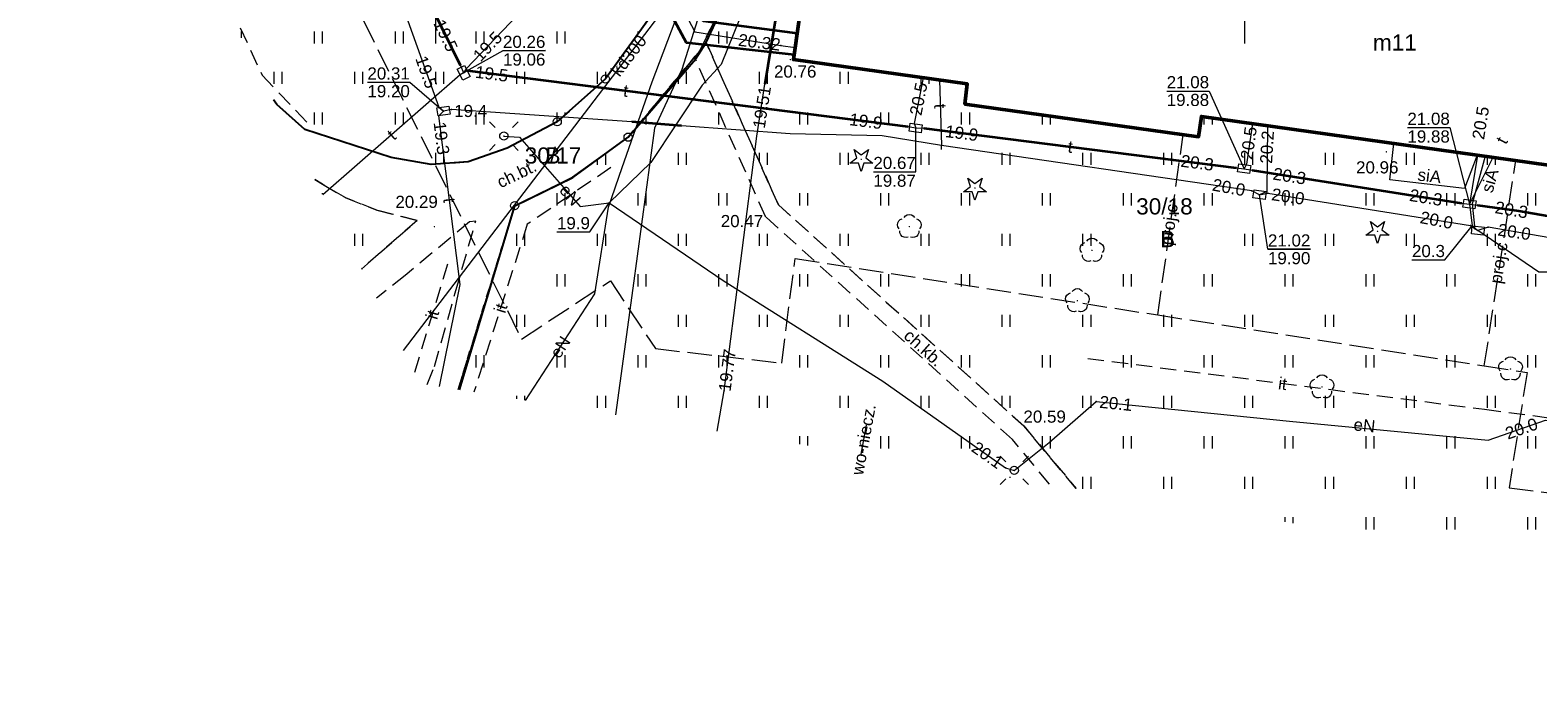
# Model space of a CAD drawing. Extents: x 7395144 to 7395446, y 6007497 to 6007827.
# Tile 2 of 62: x 7395225 to 7395318, y 6007508 to 6007548. Entities that reach past the tile are written whole.
import ezdxf
from ezdxf.enums import TextEntityAlignment as Align

# ---------------------------------------------------------------- set-up
doc = ezdxf.new("R2010")
doc.units = 0
doc.header["$PDSIZE"] = 0.75
for name, pattern in [('PRZER1-1', [2, 1, -1]), ('PRZER2-1', [3, 2, -1]), ('PRZER3-1', [4, 3, -1])]:
    doc.linetypes.add(name, pattern=pattern)
doc.layers.get('0').update_dxf_attribs({"linetype": 'CONTINUOUS', "lineweight": 13})
for name, color, linetype, lineweight in [('GEPPGD', 7, 'CONTINUOUS', 18), ('GESBZO', 7, 'CONTINUOUS', 50), ('GESBZO_O', 7, 'CONTINUOUS', 50), ('GESDZI', 7, 'CONTINUOUS', 18), ('GESDZI_O', 7, 'CONTINUOUS', 18), ('GSLKRW', 7, 'CONTINUOUS', 25), ('GSLTZI', 7, 'PRZER2-1', 18), ('GSLTZI_O', 7, 'PRZER2-1', 18), ('GSPWPS', 7, 'CONTINUOUS', 13), ('GSPWPS_O', 7, 'CONTINUOUS', 13), ('GSSKOD', 7, 'PRZER2-1', 18), ('GSSKOD_O', 7, 'PRZER2-1', 18), ('GSSUTR', 7, 'PRZER2-1', 18), ('GULLOB', 7, 'CONTINUOUS', 35), ('GULSPR', 7, 'CONTINUOUS', 18), ('GULSPR_O', 7, 'CONTINUOUS', 18), ('GUPELA', 7, 'CONTINUOUS', 18), ('GUPIKP', 7, 'CONTINUOUS', 18), ('GUPPRZ', 7, 'CONTINUOUS', 18), ('GUPPRZ_O', 7, 'CONTINUOUS', 18), ('GUPZCP', 7, 'CONTINUOUS', 18)]:
    doc.layers.add(name, color=color, linetype=linetype, lineweight=lineweight)
for name, color, linetype, lineweight, true_color in [('GESUZY', 7, 'PRZER1-1', 18, 0x008000), ('GESUZY_O', 7, 'PRZER1-1', 18, 0x008000), ('GSPRDI', 7, 'CONTINUOUS', 18, 0x008000), ('GSPRDL', 7, 'CONTINUOUS', 18, 0x008000), ('GULCPR', 7, 'CONTINUOUS', 18, 0xd200d2), ('GULCPR_O', 7, 'CONTINUOUS', 18, 0xd200d2), ('GULEPR', 1, 'CONTINUOUS', 18, 0xff0000), ('GULEPR_O', 1, 'CONTINUOUS', 18, 0xff0000), ('GULGPR', 7, 'CONTINUOUS', 18, 0xbfbf00), ('GULKPR', 7, 'CONTINUOUS', 18, 0x803300), ('GULKPR_O', 7, 'CONTINUOUS', 18, 0x803300), ('GULTPR', 7, 'CONTINUOUS', 18, 0xff9100), ('GULTPR_O', 7, 'CONTINUOUS', 18, 0xff9100), ('GULWPR', 5, 'CONTINUOUS', 18, 0x0000ff), ('GULWPR_O', 5, 'CONTINUOUS', 18, 0x0000ff)]:
    doc.layers.add(name, color=color, linetype=linetype, lineweight=lineweight, true_color=true_color)
doc.styles.add('GEO-INFO', font='arial.ttf')
pattern_1 = [(90, (7390000, 6000000), (-2.5, 2.5), [0.75, -4.25]), (90, (7390000.5, 6000000), (-2.5, 2.5), [0.75, -4.25])]

# ---------------------------------------------------------------- blocks, each defined once
blk = doc.blocks.new('KOLO')
blk.add_hatch(color=0).paths.add_polyline_path([(-0.5, 0), (-0.482963, -0.12941), (-0.433013, -0.25), (-0.353553, -0.353553), (-0.25, -0.433013), (-0.12941, -0.482963), (0, -0.5), (0.12941, -0.482963), (0.25, -0.433013), (0.353553, -0.353553), (0.433013, -0.25), (0.482963, -0.12941), (0.5, 0), (0.482963, 0.12941), (0.433013, 0.25), (0.353553, 0.353553), (0.25, 0.433013), (0.12941, 0.482963), (0, 0.5), (-0.12941, 0.482963), (-0.25, 0.433013), (-0.353553, 0.353553), (-0.433013, 0.25), (-0.482963, 0.12941)])
blk = doc.blocks.new('SPDLP')
blk.add_hatch(color=0).paths.add_polyline_path([(0, -0.09), (0.027812, -0.085595), (0.052901, -0.072812), (0.072812, -0.052901), (0.085595, -0.027812), (0.09, 0), (0.085595, 0.027812), (0.072812, 0.052901), (0.052901, 0.072812), (0.027812, 0.085595), (0, 0.09), (-0.027812, 0.085595), (-0.052901, 0.072812), (-0.072812, 0.052901), (-0.085595, 0.027812), (-0.09, 0), (-0.085595, -0.027812), (-0.072812, -0.052901), (-0.052901, -0.072812), (-0.027812, -0.085595)])
at = {"color": 0}
for points in [[(-1.271938, -0.268652), (-1.40916, -0.048001), (-1.462858, 0.20623), (-1.426585, 0.463525), (-1.304695, 0.693003), (-1.11182, 0.867117), (-0.871109, 0.964971)], [(-0.648554, 1.126667), (-0.481106, 1.325358), (-0.255912, 1.454989), (0, 1.5), (0.255912, 1.454989), (0.481106, 1.325358), (0.648554, 1.126667)], [(0.871109, 0.964971), (1.11182, 0.867117), (1.304695, 0.693003), (1.426585, 0.463525), (1.462858, 0.20623), (1.40916, -0.048001), (1.271938, -0.268652)], [(-0.137547, -1.292703), (-0.389802, -1.355024), (-0.648184, -1.327532), (-0.881678, -1.213525), (-1.062258, -1.026689), (-1.168249, -0.78945), (-1.186929, -0.530282)], [(1.186929, -0.530282), (1.168249, -0.78945), (1.062258, -1.026689), (0.881678, -1.213525), (0.648184, -1.327532), (0.389802, -1.355024), (0.137547, -1.292703)]]:
    blk.add_lwpolyline(points, dxfattribs=at)
blk = doc.blocks.new('SPDIP')
blk.add_hatch(color=0).paths.add_polyline_path([(0, -0.09), (0.027812, -0.085595), (0.052901, -0.072812), (0.072812, -0.052901), (0.085595, -0.027812), (0.09, 0), (0.085595, 0.027812), (0.072812, 0.052901), (0.052901, 0.072812), (0.027812, 0.085595), (0, 0.09), (-0.027812, 0.085595), (-0.052901, 0.072812), (-0.072812, 0.052901), (-0.085595, 0.027812), (-0.09, 0), (-0.085595, -0.027812), (-0.072812, -0.052901), (-0.052901, -0.072812), (-0.027812, -0.085595)])
at = {"color": 0}
blk.add_lwpolyline([(0.544942, 0.177062), (1.426676, -0.463555), (0.336792, -0.463555), (0, -1.500096), (-0.336792, -0.463555), (-1.426676, -0.463555), (-0.544942, 0.177062), (-0.881734, 1.213603), (0, 0.572986), (0.881734, 1.213603)], close=True, dxfattribs=at)
blk = doc.blocks.new('SUEO')
blk.add_hatch(color=0).paths.add_polyline_path([(-0.002174, 0.089974), (0.023762, 0.086807), (0.042561, 0.0793), (0.060131, 0.066965), (0.076266, 0.047786), (0.086234, 0.025762), (0.089972, 0.002226), (0.088646, -0.015553), (0.081114, -0.038994), (0.066834, -0.060276), (0.049699, -0.075033), (0.027576, -0.085671), (0.004027, -0.08991), (-0.019639, -0.087831), (-0.040932, -0.080154), (-0.059082, -0.067892), (-0.073734, -0.051607), (-0.08374, -0.032979), (-0.089221, -0.011817), (-0.089063, 0.012951), (-0.082571, 0.035806), (-0.069528, 0.057148), (-0.048957, 0.075519), (-0.026898, 0.085887)])
at = {"color": 0}
for points in [[(-1.767767, 1.767767), (-1.06066, 1.06066)], [(1.767767, 1.767767), (1.06066, 1.06066)], [(-1.767767, -1.767767), (-1.06066, -1.06066)], [(1.767767, -1.767767), (1.06066, -1.06066)]]:
    blk.add_lwpolyline(points, dxfattribs=at)
blk = doc.blocks.new('POINT')
at = {"color": 0}
blk.add_point((0, 0), dxfattribs=at)
blk = doc.blocks.new('OKRAG_PELNY')
at = {"color": 0}
blk.add_lwpolyline([(0, 0.5), (0.12941, 0.482963), (0.25, 0.433013), (0.353553, 0.353553), (0.433013, 0.25), (0.482963, 0.12941), (0.5, 0), (0.482963, -0.12941), (0.433013, -0.25), (0.353553, -0.353553), (0.25, -0.433013), (0.12941, -0.482963), (0, -0.5), (-0.12941, -0.482963), (-0.25, -0.433013), (-0.353553, -0.353553), (-0.433013, -0.25), (-0.482963, -0.12941), (-0.5, 0), (-0.482963, 0.12941), (-0.433013, 0.25), (-0.353553, 0.353553), (-0.25, 0.433013), (-0.12941, 0.482963)], close=True, dxfattribs=at)
blk = doc.blocks.new('PROSTOKAT1_5-1_PELNY')
at = {"color": 0}
blk.add_lwpolyline([(0.75, -0.5), (-0.75, -0.5), (-0.75, 0.5), (0.75, 0.5)], close=True, dxfattribs=at)
blk = doc.blocks.new('PION_C')
at = {"color": 0}
blk.add_lwpolyline([(0, 0.5), (0, -0.5)], dxfattribs=at)
blk = doc.blocks.new('EPPGN')
blk.add_hatch(color=0).paths.add_polyline_path([(0, -0.09), (0.027812, -0.085595), (0.052901, -0.072812), (0.072812, -0.052901), (0.085595, -0.027812), (0.09, 0), (0.085595, 0.027812), (0.072812, 0.052901), (0.052901, 0.072812), (0.027812, 0.085595), (0, 0.09), (-0.027812, 0.085595), (-0.052901, 0.072812), (-0.072812, 0.052901), (-0.085595, 0.027812), (-0.09, 0), (-0.085595, -0.027812), (-0.072812, -0.052901), (-0.052901, -0.072812), (-0.027812, -0.085595)])
blk = doc.blocks.new('EPPGS')
at = {"color": 0}
blk.add_lwpolyline([(0, 0.5), (0.154508, 0.475528), (0.293893, 0.404508), (0.404508, 0.293893), (0.475528, 0.154508), (0.5, 0), (0.475528, -0.154508), (0.404508, -0.293893), (0.293893, -0.404508), (0.154508, -0.475528), (0, -0.5), (-0.154508, -0.475528), (-0.293893, -0.404508), (-0.404508, -0.293893), (-0.475528, -0.154508), (-0.5, 0), (-0.475528, 0.154508), (-0.404508, 0.293893), (-0.293893, 0.404508), (-0.154508, 0.475528)], close=True, dxfattribs=at)

msp = doc.modelspace()

# ---------------------------------------------------------------- hatches: boundary and pattern name
at = {"layer": 'GSSUTR', "linetype": 'Continuous', "lineweight": 18}
h = msp.add_hatch(dxfattribs=at)
h.set_pattern_fill('PTTU04', scale=0.5, style=0)
h.set_pattern_definition(pattern_1)
h.paths.add_polyline_path([(7395264.85, 6007563.64), (7395263.97, 6007563.14), (7395260.689, 6007561.561), (7395261.62, 6007559.74), (7395262.06, 6007559.99), (7395264.21, 6007555.23), (7395253.06, 6007549.82), (7395248.37, 6007559.69), (7395247.25, 6007559.15), (7395240.94, 6007572.3), (7395242.06, 6007572.84), (7395232.76, 6007592.22), (7395231.64, 6007591.68), (7395224.2, 6007607.15), (7395225.33, 6007607.7), (7395216.02, 6007627.08), (7395214.9, 6007626.54), (7395211.73, 6007633.14), (7395222.9, 6007638.57), (7395225.87, 6007632.368), (7395229.2, 6007635.441), (7395228.092, 6007637.556), (7395225.66, 6007643.45), (7395196.876, 6007627.172), (7395198.955, 6007623.162), (7395205.331, 6007614.026), (7395216.88, 6007593.91), (7395224.68, 6007578.46), (7395232.306, 6007562.19), (7395236.66, 6007551.23), (7395237.726, 6007548.382), (7395239.981, 6007544.033), (7395240.17, 6007543.74), (7395241.9, 6007542.2), (7395247.24, 6007540.46), (7395249.72, 6007540.04), (7395252, 6007540.2), (7395254.41, 6007541.04), (7395257.51, 6007542.67), (7395260.482, 6007545.315), (7395265.2, 6007551.84), (7395266.38, 6007555.57), (7395266.44, 6007558.58)], flags=0)
h = msp.add_hatch(dxfattribs=at)
h.set_pattern_fill('PTTU04', scale=0.5, style=0)
h.set_pattern_definition(pattern_1)
h.paths.add_polyline_path([(7395345.72, 6007551.32), (7395345.955, 6007553.488), (7395340.813, 6007554.191), (7395338.643, 6007552.898), (7395339.15, 6007552.83), (7395338.44, 6007548.48), (7395340.49, 6007548.19), (7395340.64, 6007549.37), (7395345.76, 6007548.67), (7395343.98, 6007536.48), (7395333.21, 6007537.99), (7395333.03, 6007536.7), (7395318.61, 6007538.74), (7395318.78, 6007539.99), (7395297.33, 6007543), (7395297.15, 6007541.75), (7395282.71, 6007543.76), (7395282.85, 6007545.01), (7395272.11, 6007546.51), (7395273.85, 6007558.73), (7395278.88, 6007558.02), (7395278.71, 6007556.82), (7395281.26, 6007556.465), (7395281.772, 6007562.358), (7395275.244, 6007563.28), (7395274.51, 6007563.16), (7395273.96, 6007562.72), (7395270.969, 6007556.594), (7395270.02, 6007554.649), (7395266.71, 6007547.57), (7395271.18, 6007537.54), (7395286.35, 6007523.89), (7395289.578, 6007520.03), (7395340.689, 6007511.859), (7395345.92, 6007521.97), (7395348.13, 6007526.27), (7395348.477, 6007528.63), (7395348.63, 6007529.67), (7395351.666, 6007550.336)], flags=0)
h = msp.add_hatch(dxfattribs=at)
h.set_pattern_fill('PTTU04', scale=0.5, style=0)
h.set_pattern_definition(pattern_1)
h.paths.add_polyline_path([(7395285.65, 6007523.05), (7395270.38, 6007536.82), (7395266.05, 6007546.54), (7395261.89, 6007541.72), (7395258.466, 6007539.238), (7395254.88, 6007537.49), (7395251.462, 6007526.123), (7395287.945, 6007520.291)], flags=0)
h = msp.add_hatch(dxfattribs=at)
h.set_pattern_fill('PTTU04', scale=0.5, style=0)
h.set_pattern_definition(pattern_1)
h.paths.add_polyline_path([(7395246.358, 6007537.212), (7395244.438, 6007537.972), (7395243.007, 6007538.808), (7395242.536, 6007539.104), (7395245.4, 6007533.58), (7395248.842, 6007536.576)], flags=0)

# ---------------------------------------------------------------- linework, layer by layer
at = {"color": 7, "linetype": 'Continuous', "lineweight": 13, "elevation": 100, "flags": 128}
for points in [[(7395250, 6007547.5), (7395250, 6007552.5)], [(7395300, 6007547.5), (7395300, 6007552.5)]]:
    msp.add_lwpolyline(points, dxfattribs=at)
at = {"layer": 'GESBZO', "color": 7, "linetype": 'Continuous', "lineweight": 50, "elevation": 10.18}
msp.add_lwpolyline([(7395318.78, 6007539.99), (7395297.33, 6007543), (7395297.15, 6007541.75), (7395282.71, 6007543.76), (7395282.85, 6007545.01), (7395272.11, 6007546.51), (7395273.85, 6007558.73)], dxfattribs=at)
at = {"layer": 'GESDZI', "color": 7, "linetype": 'Continuous', "lineweight": 18, "elevation": 10.22}
for points in [[(7395196.876, 6007627.172), (7395225.66, 6007643.45), (7395249.88, 6007594.73), (7395254.92, 6007583.67), (7395262.09, 6007568.73), (7395264.85, 6007563.64), (7395266.44, 6007558.58), (7395266.38, 6007555.57), (7395265.2, 6007551.84), (7395260.48, 6007545.31), (7395257.51, 6007542.67), (7395254.41, 6007541.04), (7395252, 6007540.2), (7395249.72, 6007540.04), (7395247.24, 6007540.46), (7395241.9, 6007542.2), (7395240.17, 6007543.74), (7395239.981, 6007544.033)], [(7395239.981, 6007544.033), (7395240.17, 6007543.74), (7395241.9, 6007542.2), (7395247.24, 6007540.46), (7395249.72, 6007540.04), (7395252, 6007540.2), (7395254.41, 6007541.04), (7395257.51, 6007542.67), (7395260.48, 6007545.31), (7395265.2, 6007551.84), (7395266.38, 6007555.57), (7395266.44, 6007558.58), (7395264.85, 6007563.64), (7395262.09, 6007568.73), (7395274.51, 6007563.16), (7395273.96, 6007562.72), (7395266.3, 6007547.03), (7395261.89, 6007541.72), (7395258.46, 6007539.24), (7395254.88, 6007537.49), (7395251.376, 6007526.137)], [(7395340.689, 6007511.86), (7395348.13, 6007526.26), (7395351.66, 6007550.34), (7395345.72, 6007551.32), (7395346.1, 6007554.82), (7395280.57, 6007564.15), (7395274.51, 6007563.16), (7395273.96, 6007562.72), (7395266.3, 6007547.03), (7395261.89, 6007541.72), (7395258.46, 6007539.24), (7395254.88, 6007537.49), (7395251.376, 6007526.137)]]:
    msp.add_lwpolyline(points, dxfattribs=at)
at = {"layer": 'GESUZY', "color": 96, "linetype": 'PRZER1-1', "lineweight": 18, "ltscale": 0.5, "true_color": 0x008000, "elevation": 10.08}
for points in [[(7395196.876, 6007627.172), (7395225.66, 6007643.45), (7395249.88, 6007594.73), (7395254.92, 6007583.67), (7395262.09, 6007568.73), (7395264.85, 6007563.64), (7395266.44, 6007558.58), (7395266.38, 6007555.57), (7395265.2, 6007551.84), (7395260.48, 6007545.31), (7395257.51, 6007542.67), (7395254.41, 6007541.04), (7395252, 6007540.2), (7395249.72, 6007540.04)], [(7395239.981, 6007544.033), (7395240.17, 6007543.74), (7395241.9, 6007542.2), (7395247.24, 6007540.46), (7395249.72, 6007540.04), (7395252, 6007540.2), (7395254.41, 6007541.04), (7395257.51, 6007542.67), (7395260.48, 6007545.31), (7395265.2, 6007551.84), (7395266.38, 6007555.57), (7395266.44, 6007558.58), (7395264.85, 6007563.64), (7395262.09, 6007568.73), (7395274.51, 6007563.16), (7395273.96, 6007562.72), (7395266.3, 6007547.03), (7395261.89, 6007541.72), (7395258.46, 6007539.24), (7395254.88, 6007537.49), (7395251.376, 6007526.137)], [(7395251.376, 6007526.137), (7395254.88, 6007537.49), (7395258.46, 6007539.24), (7395261.89, 6007541.72), (7395266.3, 6007547.03), (7395273.96, 6007562.72), (7395274.51, 6007563.16), (7395280.57, 6007564.15), (7395346.1, 6007554.82), (7395345.72, 6007551.32), (7395351.66, 6007550.34), (7395348.13, 6007526.26), (7395340.689, 6007511.86)], [(7395249.72, 6007540.04), (7395247.24, 6007540.46), (7395241.9, 6007542.2), (7395240.17, 6007543.74), (7395239.981, 6007544.033)]]:
    msp.add_lwpolyline(points, dxfattribs=at)
at = {"layer": 'GSLKRW', "color": 7, "linetype": 'Continuous', "lineweight": 25, "elevation": 10.18}
for points in [[(7395249.242, 6007596.013), (7395249.88, 6007594.73), (7395254.92, 6007583.67), (7395255.167, 6007583.137), (7395257.348, 6007578.621), (7395262.09, 6007568.73), (7395264.85, 6007563.64), (7395266.44, 6007558.58), (7395266.38, 6007555.57), (7395265.2, 6007551.84), (7395260.482, 6007545.315), (7395257.51, 6007542.67), (7395254.41, 6007541.04), (7395252, 6007540.2), (7395249.72, 6007540.04), (7395247.24, 6007540.46), (7395241.9, 6007542.2), (7395240.17, 6007543.74), (7395239.981, 6007544.033)], [(7395251.462, 6007526.123), (7395254.88, 6007537.49), (7395258.466, 6007539.238), (7395261.89, 6007541.72), (7395266.05, 6007546.54), (7395266.71, 6007547.57), (7395270.02, 6007554.649), (7395270.969, 6007556.594), (7395273.96, 6007562.72), (7395274.51, 6007563.16)]]:
    msp.add_lwpolyline(points, dxfattribs=at)
at = {"layer": 'GSLTZI', "color": 7, "linetype": 'PRZER2-1', "lineweight": 18, "ltscale": 0.5, "elevation": 10.1}
for points in [[(7395197.735, 6007625.515), (7395206, 6007613.24), (7395213.37, 6007601.28), (7395223.38, 6007581.75), (7395232.55, 6007562.12), (7395237.28, 6007549.82), (7395239.27, 6007545.55), (7395242.1, 6007542.58)], [(7395260.83, 6007539.84), (7395255.66, 6007536.34), (7395252.356, 6007525.98)], [(7395248.703, 6007527.21), (7395250.88, 6007534.33)], [(7395290.31, 6007528.06), (7395314.83, 6007524.92), (7395324.46, 6007523.65), (7395343.77, 6007521.18), (7395345.55, 6007522.81), (7395347.31, 6007525.93)]]:
    msp.add_lwpolyline(points, dxfattribs=at)
at = {"layer": 'GSSKOD', "color": 7, "linetype": 'PRZER2-1', "lineweight": 18, "ltscale": 0.5, "elevation": 10.18}
for points in [[(7395239.981, 6007544.033), (7395240.17, 6007543.74), (7395241.9, 6007542.2), (7395247.24, 6007540.46), (7395249.72, 6007540.04), (7395252, 6007540.2), (7395254.41, 6007541.04), (7395257.51, 6007542.67), (7395260.482, 6007545.315), (7395265.2, 6007551.84), (7395266.38, 6007555.57), (7395270.02, 6007554.649), (7395266.71, 6007547.57), (7395266.05, 6007546.54), (7395261.89, 6007541.72), (7395258.466, 6007539.238), (7395254.88, 6007537.49), (7395251.462, 6007526.123)], [(7395287.945, 6007520.291), (7395285.65, 6007523.05), (7395270.38, 6007536.82), (7395266.05, 6007546.54), (7395266.71, 6007547.57)], [(7395266.71, 6007547.57), (7395271.18, 6007537.54), (7395286.35, 6007523.89), (7395289.578, 6007520.03)], [(7395245.4, 6007533.58), (7395248.842, 6007536.576), (7395246.358, 6007537.212), (7395244.438, 6007537.972), (7395243.007, 6007538.808), (7395242.536, 6007539.104)], [(7395249.463, 6007526.443), (7395249.927, 6007527.57), (7395251.205, 6007532.108), (7395252.477, 6007536.543), (7395252.093, 6007536.487), (7395248.108, 6007533.181), (7395246.329, 6007531.789)]]:
    msp.add_lwpolyline(points, dxfattribs=at)
at = {"layer": 'GSSUTR', "color": 7, "linetype": 'PRZER2-1', "lineweight": 18, "ltscale": 0.5, "elevation": 10.1}
for points in [[(7395264.85, 6007563.64), (7395266.44, 6007558.58), (7395266.38, 6007555.57), (7395265.2, 6007551.84), (7395260.482, 6007545.315), (7395257.51, 6007542.67), (7395254.41, 6007541.04), (7395252, 6007540.2), (7395249.72, 6007540.04), (7395247.24, 6007540.46), (7395241.9, 6007542.2), (7395240.17, 6007543.74), (7395239.981, 6007544.033)], [(7395266.71, 6007547.57), (7395270.02, 6007554.649), (7395270.969, 6007556.594), (7395273.96, 6007562.72), (7395274.51, 6007563.16), (7395275.244, 6007563.28), (7395281.772, 6007562.358), (7395281.26, 6007556.465), (7395278.71, 6007556.82), (7395278.88, 6007558.02), (7395273.85, 6007558.73), (7395272.11, 6007546.51), (7395282.85, 6007545.01), (7395282.71, 6007543.76), (7395297.15, 6007541.75), (7395297.33, 6007543), (7395318.78, 6007539.99)], [(7395289.578, 6007520.03), (7395286.35, 6007523.89), (7395271.18, 6007537.54), (7395266.71, 6007547.57)], [(7395287.945, 6007520.291), (7395285.65, 6007523.05), (7395270.38, 6007536.82), (7395266.05, 6007546.54), (7395261.89, 6007541.72), (7395258.466, 6007539.238), (7395254.88, 6007537.49), (7395251.462, 6007526.123)], [(7395242.536, 6007539.104), (7395243.007, 6007538.808), (7395244.438, 6007537.972), (7395246.358, 6007537.212), (7395248.842, 6007536.576), (7395245.4, 6007533.58)]]:
    msp.add_lwpolyline(points, dxfattribs=at)
at = {"layer": 'GULCPR', "color": 212, "linetype": 'PRZER3-1', "lineweight": 18, "ltscale": 0.5, "true_color": 0xd200d2, "elevation": 10.14}
for points in [[(7395178.634, 6007683.966), (7395173.023, 6007681.425), (7395185.956, 6007654.314), (7395190.452, 6007644.89), (7395200.138, 6007624.587), (7395206.192, 6007628.173), (7395210.754, 6007618.983), (7395228.307, 6007583.624), (7395233.082, 6007574.006), (7395255.296, 6007529.257), (7395260.792, 6007532.846), (7395263.582, 6007528.663), (7395271.384, 6007527.775), (7395272.212, 6007534.224), (7395294.629, 6007530.743), (7395314.81, 6007527.608), (7395317.45, 6007527.198), (7395316.341, 6007520.072), (7395367.887, 6007513.536), (7395380.072, 6007511.986), (7395416.124, 6007507.539)], [(7395178.634, 6007683.966), (7395173.023, 6007681.425), (7395185.956, 6007654.314), (7395190.452, 6007644.89), (7395200.138, 6007624.587), (7395206.192, 6007628.173), (7395210.754, 6007618.983), (7395228.307, 6007583.624), (7395233.082, 6007574.006), (7395255.296, 6007529.257), (7395260.792, 6007532.846), (7395263.582, 6007528.663), (7395271.384, 6007527.775), (7395272.212, 6007534.224), (7395294.629, 6007530.743), (7395314.81, 6007527.608), (7395317.45, 6007527.198), (7395316.341, 6007520.072), (7395367.887, 6007513.536), (7395380.072, 6007511.986), (7395416.124, 6007507.539)], [(7395294.629, 6007530.743), (7395296.197, 6007541.883)], [(7395294.629, 6007530.743), (7395296.197, 6007541.883)], [(7395314.81, 6007527.608), (7395316.763, 6007540.273)], [(7395314.81, 6007527.608), (7395316.763, 6007540.273)]]:
    msp.add_lwpolyline(points, dxfattribs=at)
at = {"layer": 'GULCPR', "color": 212, "linetype": 'Continuous', "lineweight": 18, "true_color": 0xd200d2, "elevation": 10.14}
msp.add_lwpolyline([(7395262.63, 6007554.463), (7395262.939, 6007554.058), (7395266.008, 6007548.218), (7395271.335, 6007547.383), (7395272.215, 6007547.245)], dxfattribs=at)
at = {"layer": 'GULEPR', "color": 1, "linetype": 'Continuous', "lineweight": 18, "true_color": 0xff0000, "elevation": 10.14}
for points in [[(7395289.02, 6007574.65), (7395288.36, 6007574.63), (7395282.32, 6007567.4), (7395280.67, 6007562.59), (7395279.79, 6007560.14), (7395278.98, 6007559.67), (7395273.96, 6007560.33), (7395273.03, 6007559.57), (7395267.64, 6007546.2), (7395266.46, 6007544.93), (7395263.29, 6007540.15), (7395260.71, 6007537.67)], [(7395255.554, 6007525.469), (7395259.831, 6007532.044), (7395260.684, 6007537.391), (7395261.529, 6007539.848), (7395263.373, 6007545.127), (7395265.017, 6007549.473), (7395266.879, 6007554.089), (7395268.732, 6007559.061), (7395268.829, 6007561.984), (7395269.735, 6007564.815), (7395270.994, 6007568.595)], [(7395254.21, 6007541.79), (7395255.18, 6007541.71), (7395258.93, 6007537.44), (7395260.71, 6007537.67)], [(7395260.71, 6007537.67), (7395267.77, 6007532.87), (7395277.63, 6007526.65), (7395285.21, 6007521.31), (7395285.76, 6007521.15), (7395287.91, 6007522.86), (7395290.82, 6007525.41), (7395302.76, 6007524.19), (7395315.04, 6007523.01), (7395318.59, 6007524.25), (7395324.72, 6007524.2), (7395333.86, 6007523.61), (7395340.73, 6007522.73), (7395343.37, 6007523.2), (7395345.29, 6007524.91), (7395346.47, 6007527.7), (7395347.39, 6007527.75)]]:
    msp.add_lwpolyline(points, dxfattribs=at)
at = {"layer": 'GULGPR', "color": 52, "linetype": 'Continuous', "lineweight": 18, "true_color": 0xbfbf00, "elevation": 10.14}
for points in [[(7395274.804, 6007575.141), (7395271.295, 6007564.614), (7395267.769, 6007553.998), (7395265.208, 6007545.905), (7395264.951, 6007545.332), (7395263.528, 6007542.272), (7395262.176, 6007532.389), (7395261.102, 6007524.582)], [(7395267.404, 6007523.575), (7395267.82, 6007526.06), (7395269.85, 6007541.78), (7395270.34, 6007545), (7395271.22, 6007550.43), (7395272.57, 6007559.33), (7395273.36, 6007565.21)]]:
    msp.add_lwpolyline(points, dxfattribs=at)
at = {"layer": 'GULKPR', "color": 36, "linetype": 'Continuous', "lineweight": 18, "true_color": 0x803300, "elevation": 10.14}
msp.add_lwpolyline([(7395248.014, 6007528.539), (7395275.841, 6007564.972)], dxfattribs=at)
at = {"layer": 'GULLOB', "color": 7, "linetype": 'Continuous', "lineweight": 35, "elevation": 10.12}
for points in [[(7395251.523, 6007546.147), (7395246.874, 6007555.638)], [(7395272.151, 6007546.797), (7395265.493, 6007547.544), (7395261.951, 6007554.134)], [(7395263.308, 6007554.792), (7395266.525, 6007548.893), (7395272.341, 6007548.134)], [(7395271.22, 6007550.43), (7395270.34, 6007545)], [(7395251.935, 6007545.828), (7395279.171, 6007542.383)], [(7395265.196, 6007542.415), (7395262.115, 6007542.669)], [(7395280.166, 6007542.267), (7395299.468, 6007539.83)], [(7395300.459, 6007539.689), (7395313.401, 6007537.655)], [(7395314.393, 6007537.522), (7395316.941, 6007537.176), (7395328.532, 6007535.148)]]:
    msp.add_lwpolyline(points, dxfattribs=at)
at = {"layer": 'GULSPR', "color": 7, "linetype": 'Continuous', "lineweight": 18, "elevation": 10.14}
for points in [[(7395314.37, 6007540.609), (7395313.59, 6007538.54), (7395308.98, 6007539.08), (7395309.22, 6007541.331)], [(7395314.87, 6007540.539), (7395314.07, 6007537.6), (7395314.22, 6007536.02)]]:
    msp.add_lwpolyline(points, dxfattribs=at)
at = {"layer": 'GULTPR', "color": 30, "linetype": 'Continuous', "lineweight": 18, "true_color": 0xff9100, "elevation": 10.14}
for points in [[(7395246.679, 6007556.1), (7395246.874, 6007555.638), (7395251.523, 6007546.147), (7395251.725, 6007545.689)], [(7395250.479, 6007543.331), (7395250.205, 6007543.543), (7395246.952, 6007552.626), (7395246.51, 6007552.97)], [(7395257.771, 6007552.106), (7395251.878, 6007545.942), (7395251.725, 6007545.689)], [(7395251.725, 6007545.689), (7395251.508, 6007545.564), (7395243.029, 6007538.154)], [(7395251.725, 6007545.689), (7395251.935, 6007545.828), (7395279.171, 6007542.383), (7395279.664, 6007542.294)], [(7395280.124, 6007545.391), (7395279.565, 6007542.559), (7395279.664, 6007542.294)], [(7395281.133, 6007545.25), (7395281.254, 6007541.198)], [(7395250.223, 6007526.321), (7395251.502, 6007532.63), (7395250.186, 6007543.035), (7395250.479, 6007543.331)], [(7395281.254, 6007541.198), (7395277.592, 6007541.805), (7395271.91, 6007541.935), (7395265.196, 6007542.415), (7395262.115, 6007542.669), (7395250.972, 6007543.418), (7395250.479, 6007543.331)], [(7395279.664, 6007542.294), (7395280.166, 6007542.267), (7395299.965, 6007539.767)], [(7395300.474, 6007542.559), (7395300.107, 6007540.051), (7395299.965, 6007539.767)], [(7395301.408, 6007542.428), (7395301.371, 6007538.357), (7395300.916, 6007538.165)], [(7395300.916, 6007538.165), (7395300.444, 6007538.412), (7395281.254, 6007541.198)], [(7395314.384, 6007540.607), (7395313.897, 6007537.589)], [(7395315.337, 6007540.473), (7395313.897, 6007537.589)], [(7395299.965, 6007539.767), (7395313.401, 6007537.655), (7395313.897, 6007537.589)], [(7395300.916, 6007538.165), (7395301.432, 6007538.256), (7395313.948, 6007536.269), (7395314.415, 6007535.951)], [(7395313.897, 6007537.589), (7395314.07, 6007536.242), (7395314.415, 6007535.951)], [(7395313.897, 6007537.589), (7395316.941, 6007537.176), (7395328.532, 6007535.148), (7395329.036, 6007535.145)], [(7395338.727, 6007531.384), (7395328.388, 6007533.85), (7395315.039, 6007536.154), (7395314.415, 6007535.951)]]:
    msp.add_lwpolyline(points, dxfattribs=at)
at = {"layer": 'GULWPR', "color": 5, "linetype": 'Continuous', "lineweight": 18, "true_color": 0x0000ff, "elevation": 10.14}
msp.add_lwpolyline([(7395276.606, 6007523.949), (7395276.274, 6007522.157)], dxfattribs=at)
at = {"layer": 'GUPPRZ_O', "color": 30, "linetype": 'Continuous', "lineweight": 9, "true_color": 0xff9100, "elevation": 10.8, "flags": 128}
for points in [[(7395256.774, 6007547.061), (7395254.154, 6007547.059), (7395251.725, 6007545.689)], [(7395254.154, 6007547.059), (7395256.774, 6007547.061)], [(7395245.776, 6007545.105), (7395248.397, 6007545.107), (7395250.479, 6007543.331)], [(7395245.776, 6007545.105), (7395248.397, 6007545.107)], [(7395295.179, 6007544.566), (7395297.8, 6007544.568), (7395299.965, 6007539.767)], [(7395295.179, 6007544.566), (7395297.8, 6007544.568)], [(7395277.05, 6007539.579), (7395279.67, 6007539.581), (7395279.664, 6007542.294)], [(7395310.057, 6007542.307), (7395312.678, 6007542.309), (7395313.897, 6007537.589)], [(7395310.057, 6007542.307), (7395312.678, 6007542.309)], [(7395277.05, 6007539.579), (7395279.67, 6007539.581)], [(7395304.058, 6007534.798), (7395301.437, 6007534.796), (7395300.916, 6007538.165)], [(7395310.339, 6007534.145), (7395312.377, 6007534.147), (7395314.07, 6007536.242)], [(7395320.809, 6007533.39), (7395318.189, 6007533.388), (7395314.415, 6007535.951)], [(7395301.437, 6007534.796), (7395304.058, 6007534.798)]]:
    msp.add_lwpolyline(points, dxfattribs=at)
at = {"layer": 'GUPPRZ_O', "color": 1, "linetype": 'Continuous', "lineweight": 9, "true_color": 0xff0000, "elevation": 10.8, "flags": 128}
msp.add_lwpolyline([(7395257.492, 6007535.867), (7395259.53, 6007535.869), (7395260.71, 6007537.67)], dxfattribs=at)

# ---------------------------------------------------------------- block references
at = {"layer": 'GEPPGD', "color": 7, "lineweight": 18, "xscale": 0.5, "yscale": 0.5}
for name, p in [('EPPGN', (7395266.3, 6007547.03, 10.24)), ('EPPGS', (7395260.48, 6007545.31, 10.24)), ('EPPGN', (7395240.17, 6007543.74, 10.24)), ('EPPGS', (7395257.51, 6007542.67, 10.24)), ('EPPGN', (7395241.9, 6007542.2, 10.24)), ('EPPGS', (7395261.89, 6007541.72, 10.24)), ('EPPGN', (7395254.41, 6007541.04, 10.24)), ('EPPGN', (7395247.24, 6007540.46, 10.24)), ('EPPGN', (7395249.72, 6007540.04, 10.24)), ('EPPGN', (7395252, 6007540.2, 10.24)), ('EPPGN', (7395258.46, 6007539.24, 10.24)), ('EPPGS', (7395254.88, 6007537.49, 10.24))]:
    msp.add_blockref(name, p, dxfattribs=at)
at = {"layer": 'GSPRDI', "color": 96, "lineweight": 18, "true_color": 0x008000, "xscale": 0.5, "yscale": 0.5}
for p in [(7395276.3, 6007540.35, 10.12), (7395283.33, 6007538.58, 10.12), (7395308.21, 6007535.9, 10.12)]:
    msp.add_blockref('SPDIP', p, dxfattribs=at)
at = {"layer": 'GSPRDL', "color": 96, "lineweight": 18, "true_color": 0x008000, "xscale": 0.5, "yscale": 0.5}
for p in [(7395279.27, 6007536.2, 10.12), (7395290.56, 6007534.73, 10.12), (7395289.66, 6007531.62, 10.12), (7395316.43, 6007527.41, 10.12), (7395304.78, 6007526.3, 10.12)]:
    msp.add_blockref('SPDLP', p, dxfattribs=at)
at = {"layer": 'GSPWPS', "color": 7, "lineweight": 13, "xscale": 0.09, "yscale": 0.09}
for p in [(7395271.915, 6007546.511, 10.08), (7395308.751, 6007540.814, 10.08), (7395270.38, 6007536.82, 10.08), (7395249.916, 6007536.191, 10.08), (7395286.35, 6007523.89, 10.08)]:
    msp.add_blockref('KOLO', p, dxfattribs=at)
at = {"layer": 'GUPELA', "color": 7, "lineweight": 18, "xscale": 0.5, "yscale": 0.5}
for name, p in [('SUEO', (7395254.21, 6007541.79, 10.15)), ('OKRAG_PELNY', (7395254.21, 6007541.79, 10.16)), ('SUEO', (7395285.76, 6007521.15, 10.15)), ('OKRAG_PELNY', (7395285.76, 6007521.15, 10.16))]:
    msp.add_blockref(name, p, dxfattribs=at)
at = {"layer": 'GUPIKP', "color": 30, "lineweight": 18, "true_color": 0xff9100, "xscale": 0.5, "yscale": 0.5}
for p, rotation in [((7395251.725, 6007545.689, 10.16), 297.0202668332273), ((7395250.479, 6007543.331, 10.16), 8.6399880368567), ((7395279.664, 6007542.294, 10.16), 352.0242147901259), ((7395299.965, 6007539.767, 10.16), 352.0242147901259), ((7395300.916, 6007538.165, 10.16), 352.5971720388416), ((7395313.897, 6007537.589, 10.16), 352.0242147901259), ((7395314.415, 6007535.951, 10.16), 353.7430933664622)]:
    msp.add_blockref('PROSTOKAT1_5-1_PELNY', p, dxfattribs=dict(at, rotation=rotation))
at = {"layer": 'GUPPRZ', "color": 212, "lineweight": 18, "true_color": 0xd200d2}
msp.add_blockref('POINT', (7395271.335, 6007547.383, 10.16), dxfattribs=at)
at = {"layer": 'GUPPRZ', "color": 30, "lineweight": 18, "true_color": 0xff9100}
for p in [(7395251.523, 6007546.147, 10.16), (7395251.725, 6007545.689, 10.16), (7395251.878, 6007545.942, 10.16), (7395251.935, 6007545.828, 10.16), (7395280.125, 6007545.394, 10.16), (7395250.186, 6007543.035, 10.16), (7395250.205, 6007543.543, 10.16), (7395250.479, 6007543.331, 10.16), (7395250.972, 6007543.418, 10.16), (7395279.171, 6007542.383, 10.16), (7395279.664, 6007542.294, 10.16), (7395280.166, 6007542.267, 10.16), (7395300.473, 6007542.555, 10.16), (7395314.384, 6007540.607, 10.16), (7395299.468, 6007539.83, 10.16), (7395299.965, 6007539.767, 10.16), (7395300.459, 6007539.689, 10.16), (7395300.444, 6007538.412, 10.16), (7395301.371, 6007538.357, 10.16), (7395301.432, 6007538.256, 10.16), (7395300.916, 6007538.165, 10.16), (7395313.401, 6007537.655, 10.16), (7395313.897, 6007537.589, 10.16), (7395314.393, 6007537.522, 10.16), (7395313.948, 6007536.269, 10.16), (7395314.07, 6007536.242, 10.16), (7395314.415, 6007535.951, 10.16), (7395315.039, 6007536.154, 10.16)]:
    msp.add_blockref('POINT', p, dxfattribs=at)
at = {"layer": 'GUPPRZ', "color": 52, "lineweight": 18, "true_color": 0xbfbf00}
for p in [(7395270.34, 6007545, 10.16), (7395267.82, 6007526.06, 10.16)]:
    msp.add_blockref('POINT', p, dxfattribs=at)
at = {"layer": 'GUPPRZ', "color": 1, "lineweight": 18, "true_color": 0xff0000}
for p in [(7395260.71, 6007537.67, 10.16), (7395290.82, 6007525.41, 10.16), (7395285.21, 6007521.31, 10.16)]:
    msp.add_blockref('POINT', p, dxfattribs=at)
at = {"layer": 'GUPZCP', "color": 7, "lineweight": 18, "xscale": 0.5, "yscale": 0.5, "rotation": 357.1808368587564}
msp.add_blockref('PION_C', (7395281.254, 6007541.198, 10.16), dxfattribs=at)

# ---------------------------------------------------------------- texts
at = {"layer": 'GESBZO_O', "color": 7, "linetype": 'Continuous', "lineweight": 0, "style": 'GEO-INFO'}
msp.add_text('m11', height=1, rotation=0.04562, dxfattribs=at).set_placement((7395309.283, 6007547.565, 10.8), align=Align.MIDDLE)
at = {"layer": 'GESDZI_O', "color": 7, "linetype": 'Continuous', "lineweight": 0, "style": 'GEO-INFO'}
msp.add_text('30/17', height=1, rotation=0.04562, dxfattribs=at).set_placement((7395257.245, 6007540.589, 10.81), align=Align.MIDDLE_CENTER)
msp.add_text('30/18', height=1, rotation=0.04562, dxfattribs=at).set_placement((7395295.038, 6007537.467, 10.81), align=Align.MIDDLE)
at = {"layer": 'GESUZY_O', "color": 96, "linetype": 'Continuous', "lineweight": 0, "true_color": 0x008000, "style": 'GEO-INFO'}
msp.add_text('B', height=1, dxfattribs=at).set_placement((7395257.245, 6007540.589, 10.8), align=Align.MIDDLE_CENTER)
msp.add_text('B', height=1, dxfattribs=at).set_placement((7395295.232, 6007535.428, 10.8), align=Align.MIDDLE)
at = {"layer": 'GSLTZI_O', "color": 7, "linetype": 'Continuous', "lineweight": 0, "style": 'GEO-INFO'}
for rotation, p in [(72.99468, (7395249.791, 6007530.77, 10.8)), (72.31379, (7395254.008, 6007531.16, 10.8))]:
    msp.add_text('it', height=0.75, rotation=rotation, dxfattribs=at).set_placement(p, align=Align.MIDDLE_CENTER)
msp.add_text('it', height=0.75, rotation=352.70249, dxfattribs=at).set_placement((7395302.346, 6007526.519, 10.8), align=Align.MIDDLE)
at = {"layer": 'GSPWPS_O', "color": 7, "linetype": 'Continuous', "lineweight": 0, "style": 'GEO-INFO'}
for s, p in [('20.76', (7395272.216, 6007545.772, 10.8)), ('20.96', (7395308.193, 6007539.856, 10.8)), ('20.29', (7395248.815, 6007537.728, 10.8))]:
    msp.add_text(s, height=0.75, rotation=0.04562, dxfattribs=at).set_placement(p, align=Align.MIDDLE)
for s, p in [('20.47', (7395267.615, 6007536.165, 10.8)), ('20.59', (7395286.325, 6007524.092, 10.8))]:
    msp.add_text(s, height=0.75, dxfattribs=at).set_placement(p)
at = {"layer": 'GSSKOD_O', "color": 7, "linetype": 'Continuous', "lineweight": 0, "style": 'GEO-INFO'}
msp.add_text('ch.bt.', height=0.75, rotation=25.92548, dxfattribs=at).set_placement((7395255, 6007539.45, 10.8), align=Align.MIDDLE_CENTER)
msp.add_text('ch.kb.', height=0.75, rotation=318.01905, dxfattribs=at).set_placement((7395280.161, 6007528.721, 10.8), align=Align.MIDDLE)
at = {"layer": 'GULCPR_O', "color": 212, "linetype": 'Continuous', "lineweight": 0, "true_color": 0xd200d2, "style": 'GEO-INFO'}
for rotation, p in [(81.98346, (7395295.413, 6007536.313, 10.8)), (81.98346, (7395295.413, 6007536.313, 10.8)), (81.23393, (7395315.787, 6007533.941, 10.8)), (81.23393, (7395315.787, 6007533.941, 10.8))]:
    msp.add_text('proj.c', height=0.75, rotation=rotation, dxfattribs=at).set_placement(p, align=Align.MIDDLE)
at = {"layer": 'GULEPR_O', "color": 1, "linetype": 'Continuous', "lineweight": 0, "true_color": 0xff0000, "style": 'GEO-INFO'}
for rotation, p in [(311.34421, (7395258.305, 6007538.152, 10.8)), (354.31605, (7395307.403, 6007523.922, 10.8))]:
    msp.add_text('eN', height=0.75, rotation=rotation, dxfattribs=at).set_placement(p, align=Align.MIDDLE)
msp.add_text('eN', height=0.75, rotation=56.95438, dxfattribs=at).set_placement((7395257.692, 6007528.756, 10.8), align=Align.MIDDLE_CENTER)
at = {"layer": 'GULKPR_O', "color": 36, "linetype": 'Continuous', "lineweight": 0, "true_color": 0x803300, "style": 'GEO-INFO'}
msp.add_text('kd300', height=0.75, rotation=52.62773, dxfattribs=at).set_placement((7395261.927, 6007546.755, 10.8), align=Align.MIDDLE_CENTER)
at = {"layer": 'GULSPR_O', "color": 7, "linetype": 'Continuous', "lineweight": 0, "style": 'GEO-INFO'}
for rotation, p in [(353.17013, (7395311.422, 6007539.348, 10.8)), (74.53014, (7395315.131, 6007539.038, 10.8))]:
    msp.add_text('siA', height=0.75, rotation=rotation, dxfattribs=at).set_placement(p, align=Align.MIDDLE)
at = {"layer": 'GULTPR_O', "color": 30, "linetype": 'Continuous', "lineweight": 0, "true_color": 0xff9100, "style": 'GEO-INFO'}
for rotation, p in [(352.59717, (7395261.749, 6007544.587, 10.8)), (271.81013, (7395281.182, 6007543.637, 10.8)), (352.59717, (7395289.223, 6007541.128, 10.8)), (62.49802, (7395315.888, 6007541.521, 10.8))]:
    msp.add_text('t', height=0.75, rotation=rotation, dxfattribs=at).set_placement(p, align=Align.MIDDLE)
for rotation, p in [(41.1516, (7395247.268, 6007541.859, 10.8)), (277.20836, (7395250.844, 6007537.832, 10.8))]:
    msp.add_text('t', height=0.75, rotation=rotation, dxfattribs=at).set_placement(p, align=Align.MIDDLE_CENTER)
at = {"layer": 'GULWPR_O', "color": 5, "linetype": 'Continuous', "lineweight": 0, "true_color": 0x0000ff, "style": 'GEO-INFO'}
msp.add_text('wo-niecz.', height=0.75, rotation=79.51825, dxfattribs=at).set_placement((7395276.44, 6007523.053, 10.8), align=Align.MIDDLE_CENTER)
at = {"layer": 'GUPPRZ_O', "color": 30, "linetype": 'Continuous', "lineweight": 0, "true_color": 0xff9100, "style": 'GEO-INFO'}
for s, rotation, p in [('19.5', 295.87435, (7395250.615, 6007547.999, 10.8)), ('19.5', 46.45522, (7395253.203, 6007547.328, 10.8)), ('19.5', 289.57182, (7395249.419, 6007545.744, 10.8)), ('19.5', 352.59717, (7395253.46, 6007545.635, 10.8)), ('20.5', 79.1138, (7395279.84, 6007544.084, 10.8)), ('19.4', 0.04562, (7395252.16, 6007543.338, 10.8)), ('19.9', 352.59717, (7395276.59, 6007542.709, 10.8)), ('20.5', 80.83268, (7395314.581, 6007542.599, 10.8)), ('19.3', 276.96675, (7395250.36, 6007541.656, 10.8)), ('19.9', 352.59717, (7395282.512, 6007541.971, 10.8)), ('20.5', 81.9786, (7395300.245, 6007541.358, 10.8)), ('20.2', 86.56226, (7395301.376, 6007541.102, 10.8)), ('20.3', 352.59717, (7395297.068, 6007540.141, 10.8)), ('20.0', 349.73239, (7395299.02, 6007538.619, 10.8)), ('20.3', 350.8783, (7395302.769, 6007539.319, 10.8)), ('20.0', 351.45126, (7395302.682, 6007538.058, 10.8)), ('20.3', 350.8783, (7395311.204, 6007538, 10.8)), ('20.3', 350.30534, (7395316.491, 6007537.237, 10.8)), ('20.0', 349.15943, (7395311.861, 6007536.6, 10.8)), ('20.0', 351.45126, (7395316.665, 6007535.873, 10.8))]:
    msp.add_text(s, height=0.75, rotation=rotation, dxfattribs=at).set_placement(p, align=Align.MIDDLE)
for s, p in [('20.26', (7395254.154, 6007547.232, 10.8)), ('19.06', (7395254.154, 6007546.137, 10.8)), ('20.31', (7395245.776, 6007545.278, 10.8)), ('19.20', (7395245.777, 6007544.183, 10.8)), ('21.08', (7395295.179, 6007544.739, 10.8)), ('19.88', (7395295.18, 6007543.644, 10.8)), ('21.08', (7395310.057, 6007542.48, 10.8)), ('19.88', (7395310.058, 6007541.385, 10.8)), ('20.67', (7395277.05, 6007539.752, 10.8)), ('19.87', (7395277.05, 6007538.657, 10.8)), ('21.02', (7395301.437, 6007534.969, 10.8)), ('19.90', (7395301.438, 6007533.874, 10.8))]:
    msp.add_text(s, height=0.75, rotation=0.04562, dxfattribs=at).set_placement(p)
at = {"layer": 'GUPPRZ_O', "color": 212, "linetype": 'Continuous', "lineweight": 0, "true_color": 0xd200d2, "style": 'GEO-INFO'}
msp.add_text('20.32', height=0.75, rotation=353.17013, dxfattribs=at).set_placement((7395270.007, 6007547.581, 10.8), align=Align.MIDDLE)
at = {"layer": 'GUPPRZ_O', "color": 52, "linetype": 'Continuous', "lineweight": 0, "true_color": 0xbfbf00, "style": 'GEO-INFO'}
for s, rotation, p in [('19.51', 81.34746, (7395269.962, 6007542.274, 10.8)), ('19.77', 82.64184, (7395267.848, 6007526.031, 10.8))]:
    msp.add_text(s, height=0.75, rotation=rotation, dxfattribs=at).set_placement(p, align=Align.MIDDLE_LEFT)
at = {"layer": 'GUPPRZ_O', "color": 1, "linetype": 'Continuous', "lineweight": 0, "true_color": 0xff0000, "style": 'GEO-INFO'}
msp.add_text('19.9', height=0.75, rotation=0.04562, dxfattribs=at).set_placement((7395258.511, 6007536.411, 10.8), align=Align.MIDDLE_CENTER)
at = {"layer": 'GUPPRZ_O', "color": 30, "linetype": 'Continuous', "lineweight": 0, "true_color": 0xff9100, "style": 'GEO-INFO'}
msp.add_text('20.3', height=0.75, rotation=0.04562, dxfattribs=at).set_placement((7395311.358, 6007534.689, 10.8), align=Align.MIDDLE_CENTER)
at = {"layer": 'GUPPRZ_O', "color": 1, "linetype": 'Continuous', "lineweight": 0, "true_color": 0xff0000, "style": 'GEO-INFO'}
for s, rotation, p in [('20.1', 354.1659, (7395292.043, 6007525.285, 10.8)), ('20.0', 19.2541, (7395317.105, 6007523.731, 10.8)), ('20.1', 324.83585, (7395284.097, 6007522.094, 10.8))]:
    msp.add_text(s, height=0.75, rotation=rotation, dxfattribs=at).set_placement(p, align=Align.MIDDLE)

doc.saveas('drawing.dxf')
